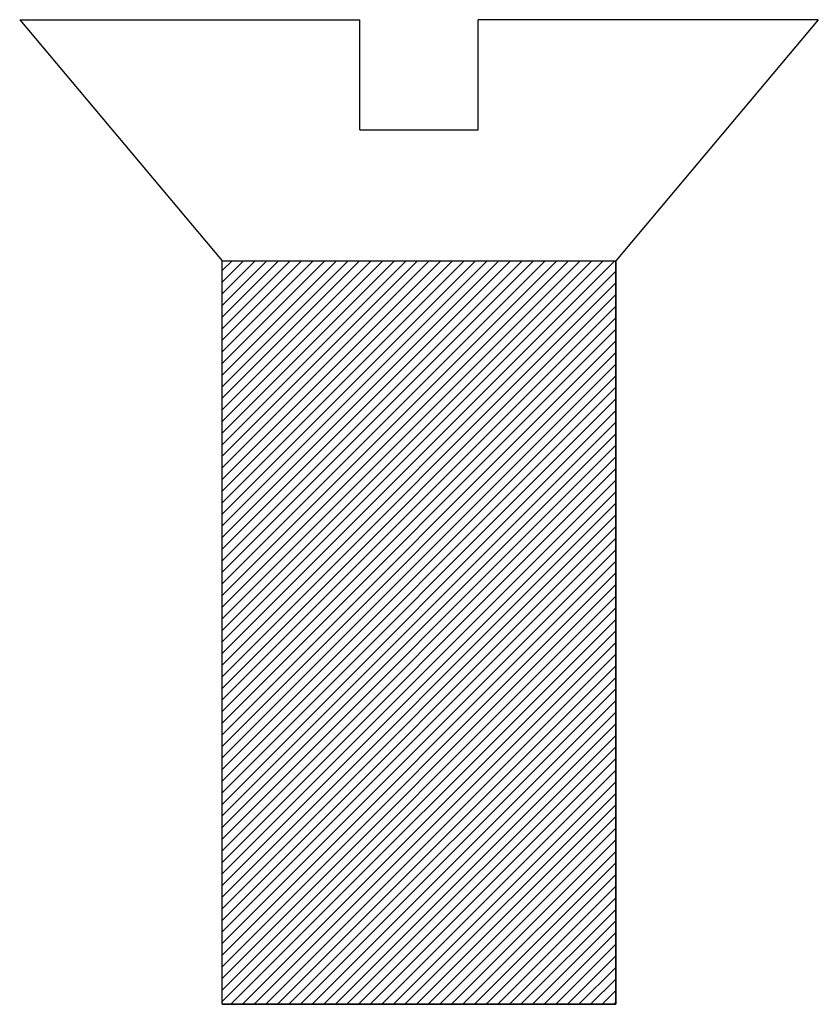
# Model space of a CAD drawing. Extents: x 11 to 205, y 20 to 260.
import ezdxf

# ---------------------------------------------------------------- set-up
doc = ezdxf.new("R2010")
doc.units = 0
doc.header["$MEASUREMENT"] = 0
doc.layers.get('0').update_dxf_attribs({"linetype": 'CONTINUOUS'})

msp = doc.modelspace()

# ---------------------------------------------------------------- hatches: boundary and pattern name
h = msp.add_hatch()
h.set_pattern_fill('_U', scale=2, angle=45, style=0, pattern_type=0)
h.set_pattern_definition([(45, (0, 0), (-1.414214, 1.414214), [])])
h.paths.add_polyline_path([(155.96, 19.68), (59.94, 19.68), (59.94, 200.96), (155.96, 200.96)])

# ---------------------------------------------------------------- linework, layer by layer
at = {"color": 7}
for p, q in [((10.59, 259.72), (93.55, 259.72)), ((10.59, 259.72), (59.94, 200.96)), ((93.55, 232.83), (93.55, 259.72)), ((122.35, 232.83), (122.35, 259.72)), ((205.31, 259.72), (122.35, 259.72)), ((205.31, 259.72), (155.96, 200.96)), ((93.55, 232.83), (122.35, 232.83)), ((59.94, 200.96), (155.96, 200.96)), ((59.94, 19.68), (59.94, 200.96)), ((155.96, 19.68), (155.96, 200.96)), ((59.94, 19.68), (155.96, 19.68))]:
    msp.add_line(p, q, dxfattribs=at)
msp.add_lwpolyline([(155.96, 19.68), (59.94, 19.68), (59.94, 200.96), (155.96, 200.96)], close=True, dxfattribs=at)

doc.saveas('drawing.dxf')
